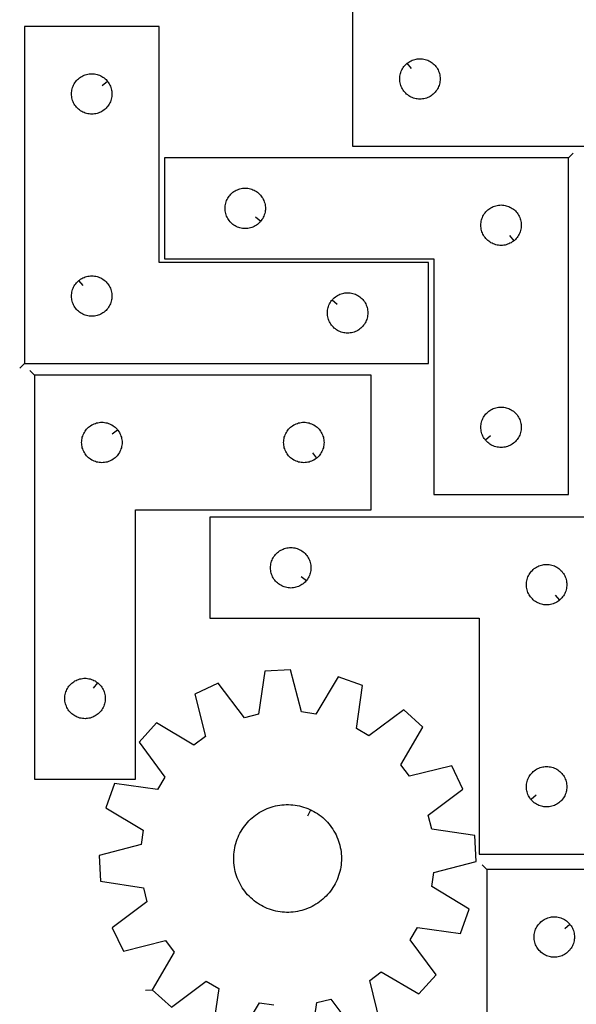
# Model space of a CAD drawing. Header units: millimetres. Extents: x 7 to 1243, y 7 to 1755.
# Tile 6 of 16: x 10 to 258, y 883 to 1321. Entities that reach past the tile are written whole.
import ezdxf

# ---------------------------------------------------------------- set-up
doc = ezdxf.new("R2010")
doc.units = ezdxf.units.MM
doc.layers.add('CUT', color=7, linetype='CONTINUOUS', true_color=0x000000)
doc.layers.add('LEADIN', color=1, linetype='CONTINUOUS', true_color=0xff0000)

msp = doc.modelspace()

# ---------------------------------------------------------------- linework, layer by layer
at = {"layer": 'CUT'}
for points in [[(308.814852, 1265.069971), (308.814852, 1445.069971), (263.814852, 1445.069971), (263.814852, 1325.069971), (158.814852, 1325.069971), (158.814852, 1265.069971)], [(12.588706, 1168.364957), (192.588706, 1168.364957), (192.588706, 1213.364957), (72.588706, 1213.364957), (72.588706, 1318.364957), (12.588706, 1318.364957)], [(183.108369, 1302.02334), (183.335999, 1302.210151), (183.81472, 1302.553197), (184.314852, 1302.864199), (184.834254, 1303.141825), (185.370701, 1303.384887), (185.921897, 1303.592342), (186.485481, 1303.763303), (187.059039, 1303.897038), (187.640116, 1303.992975), (188.226224, 1304.050701), (188.814852, 1304.069971), (189.40348, 1304.050701), (189.989588, 1303.992975), (190.570665, 1303.897038), (191.144223, 1303.763303), (191.707807, 1303.592342), (192.259003, 1303.384887), (192.79545, 1303.141825), (193.314852, 1302.864199), (193.814984, 1302.553197), (194.293705, 1302.210151), (194.748964, 1301.836529), (195.178813, 1301.433932), (195.58141, 1301.004083), (195.955032, 1300.548824), (196.298079, 1300.070103), (196.609081, 1299.569971), (196.886707, 1299.050569), (197.129768, 1298.514122), (197.337223, 1297.962926), (197.508185, 1297.399342), (197.64192, 1296.825784), (197.737856, 1296.244707), (197.795582, 1295.658599), (197.814852, 1295.069971), (197.795582, 1294.481343), (197.737856, 1293.895235), (197.64192, 1293.314158), (197.508185, 1292.740599), (197.337223, 1292.177016), (197.129768, 1291.62582), (196.886707, 1291.089373), (196.609081, 1290.569971), (196.298079, 1290.069839), (195.955032, 1289.591118), (195.58141, 1289.135858), (195.178813, 1288.70601), (194.748964, 1288.303413), (194.293705, 1287.929791), (193.814984, 1287.586744), (193.314852, 1287.275742), (192.79545, 1286.998116), (192.259003, 1286.755055), (191.707807, 1286.5476), (191.144223, 1286.376638), (190.570665, 1286.242903), (189.989588, 1286.146967), (189.40348, 1286.08924), (188.814852, 1286.069971), (188.226224, 1286.08924), (187.640116, 1286.146967), (187.059039, 1286.242903), (186.485481, 1286.376638), (185.921897, 1286.5476), (185.370701, 1286.755055), (184.834254, 1286.998116), (184.314852, 1287.275742), (183.81472, 1287.586744), (183.335999, 1287.929791), (182.88074, 1288.303413), (182.450891, 1288.70601), (182.048294, 1289.135858), (181.674672, 1289.591118), (181.331626, 1290.069839), (181.020623, 1290.569971), (180.742997, 1291.089373), (180.499936, 1291.62582), (180.292481, 1292.177016), (180.12152, 1292.740599), (179.987785, 1293.314158), (179.891848, 1293.895235), (179.834122, 1294.481343), (179.814852, 1295.069971), (179.834122, 1295.658599), (179.891848, 1296.244707), (179.987785, 1296.825784), (180.12152, 1297.399342), (180.292481, 1297.962926), (180.499936, 1298.514122), (180.742997, 1299.050569), (181.020623, 1299.569971), (181.331626, 1300.070103), (181.674672, 1300.548824), (182.048294, 1301.004083), (182.450891, 1301.433932), (182.88074, 1301.836529)], [(49.542075, 1294.071439), (49.728886, 1293.84381), (50.071933, 1293.365089), (50.382935, 1292.864957), (50.660561, 1292.345555), (50.903622, 1291.809108), (51.111077, 1291.257912), (51.282038, 1290.694328), (51.415774, 1290.12077), (51.51171, 1289.539692), (51.569436, 1288.953585), (51.588706, 1288.364957), (51.569436, 1287.776329), (51.51171, 1287.190221), (51.415774, 1286.609144), (51.282038, 1286.035585), (51.111077, 1285.472002), (50.903622, 1284.920806), (50.660561, 1284.384359), (50.382935, 1283.864957), (50.071933, 1283.364825), (49.728886, 1282.886104), (49.355264, 1282.430844), (48.952667, 1282.000996), (48.522818, 1281.598398), (48.067559, 1281.224777), (47.588838, 1280.88173), (47.088706, 1280.570728), (46.569304, 1280.293102), (46.032857, 1280.050041), (45.481661, 1279.842586), (44.918077, 1279.671624), (44.344519, 1279.537889), (43.763442, 1279.441953), (43.177334, 1279.384226), (42.588706, 1279.364957), (42.000078, 1279.384226), (41.41397, 1279.441953), (40.832893, 1279.537889), (40.259335, 1279.671624), (39.695751, 1279.842586), (39.144555, 1280.050041), (38.608108, 1280.293102), (38.088706, 1280.570728), (37.588574, 1280.88173), (37.109853, 1281.224777), (36.654594, 1281.598398), (36.224745, 1282.000996), (35.822148, 1282.430844), (35.448526, 1282.886104), (35.10548, 1283.364825), (34.794477, 1283.864957), (34.516851, 1284.384359), (34.27379, 1284.920806), (34.066335, 1285.472002), (33.895374, 1286.035585), (33.761639, 1286.609144), (33.665702, 1287.190221), (33.607976, 1287.776329), (33.588706, 1288.364957), (33.607976, 1288.953585), (33.665702, 1289.539692), (33.761639, 1290.12077), (33.895374, 1290.694328), (34.066335, 1291.257912), (34.27379, 1291.809108), (34.516851, 1292.345555), (34.794477, 1292.864957), (35.10548, 1293.365089), (35.448526, 1293.84381), (35.822148, 1294.299069), (36.224745, 1294.728918), (36.654594, 1295.131515), (37.109853, 1295.505137), (37.588574, 1295.848183), (38.088706, 1296.159185), (38.608108, 1296.436811), (39.144555, 1296.679873), (39.695751, 1296.887328), (40.259335, 1297.058289), (40.832893, 1297.192024), (41.41397, 1297.28796), (42.000078, 1297.345687), (42.588706, 1297.364957), (43.177334, 1297.345687), (43.763442, 1297.28796), (44.344519, 1297.192024), (44.918077, 1297.058289), (45.481661, 1296.887328), (46.032857, 1296.679873), (46.569304, 1296.436811), (47.088706, 1296.159185), (47.588838, 1295.848183), (48.067559, 1295.505137), (48.522818, 1295.131515), (48.952667, 1294.728918), (49.355264, 1294.299069)], [(254.947727, 1259.918313), (74.947727, 1259.918313), (74.947727, 1214.918313), (194.947727, 1214.918313), (194.947727, 1109.918313), (254.947727, 1109.918313)], [(117.901096, 1231.71183), (117.714285, 1231.4842), (117.311688, 1231.054352), (116.881839, 1230.651754), (116.42658, 1230.278133), (115.947859, 1229.935086), (115.447727, 1229.624084), (114.928325, 1229.346458), (114.391878, 1229.103397), (113.840682, 1228.895941), (113.277098, 1228.72498), (112.70354, 1228.591245), (112.122463, 1228.495309), (111.536355, 1228.437582), (110.947727, 1228.418313), (110.359099, 1228.437582), (109.772991, 1228.495309), (109.191914, 1228.591245), (108.618356, 1228.72498), (108.054772, 1228.895941), (107.503576, 1229.103397), (106.967129, 1229.346458), (106.447727, 1229.624084), (105.947595, 1229.935086), (105.468874, 1230.278133), (105.013615, 1230.651754), (104.583766, 1231.054352), (104.181169, 1231.4842), (103.807547, 1231.93946), (103.4645, 1232.418181), (103.153498, 1232.918313), (102.875872, 1233.437714), (102.632811, 1233.974162), (102.425356, 1234.525357), (102.254395, 1235.088941), (102.120659, 1235.6625), (102.024723, 1236.243577), (101.966997, 1236.829684), (101.947727, 1237.418313), (101.966997, 1238.006941), (102.024723, 1238.593048), (102.120659, 1239.174126), (102.254395, 1239.747684), (102.425356, 1240.311268), (102.632811, 1240.862464), (102.875872, 1241.398911), (103.153498, 1241.918313), (103.4645, 1242.418445), (103.807547, 1242.897166), (104.181169, 1243.352425), (104.583766, 1243.782274), (105.013615, 1244.184871), (105.468874, 1244.558493), (105.947595, 1244.901539), (106.447727, 1245.212541), (106.967129, 1245.490167), (107.503576, 1245.733228), (108.054772, 1245.940684), (108.618356, 1246.111645), (109.191914, 1246.24538), (109.772991, 1246.341316), (110.359099, 1246.399043), (110.947727, 1246.418313), (111.536355, 1246.399043), (112.122463, 1246.341316), (112.70354, 1246.24538), (113.277098, 1246.111645), (113.840682, 1245.940684), (114.391878, 1245.733228), (114.928325, 1245.490167), (115.447727, 1245.212541), (115.947859, 1244.901539), (116.42658, 1244.558493), (116.881839, 1244.184871), (117.311688, 1243.782274), (117.714285, 1243.352425), (118.087907, 1242.897166), (118.430954, 1242.418445), (118.741956, 1241.918313), (119.019582, 1241.398911), (119.262643, 1240.862464), (119.470098, 1240.311268), (119.641059, 1239.747684), (119.774795, 1239.174126), (119.870731, 1238.593048), (119.928457, 1238.006941), (119.947727, 1237.418313), (119.928457, 1236.829684), (119.870731, 1236.243577), (119.774795, 1235.6625), (119.641059, 1235.088941), (119.470098, 1234.525357), (119.262643, 1233.974162), (119.019582, 1233.437714), (118.741956, 1232.918313), (118.430954, 1232.418181), (118.087907, 1231.93946)], [(230.65421, 1222.964943), (230.42658, 1222.778133), (229.947859, 1222.435086), (229.447727, 1222.124084), (228.928325, 1221.846458), (228.391878, 1221.603397), (227.840682, 1221.395941), (227.277098, 1221.22498), (226.70354, 1221.091245), (226.122463, 1220.995309), (225.536355, 1220.937582), (224.947727, 1220.918313), (224.359099, 1220.937582), (223.772991, 1220.995309), (223.191914, 1221.091245), (222.618356, 1221.22498), (222.054772, 1221.395941), (221.503576, 1221.603397), (220.967129, 1221.846458), (220.447727, 1222.124084), (219.947595, 1222.435086), (219.468874, 1222.778133), (219.013615, 1223.151754), (218.583766, 1223.554352), (218.181169, 1223.9842), (217.807547, 1224.43946), (217.4645, 1224.918181), (217.153498, 1225.418313), (216.875872, 1225.937714), (216.632811, 1226.474162), (216.425356, 1227.025357), (216.254395, 1227.588941), (216.120659, 1228.1625), (216.024723, 1228.743577), (215.966997, 1229.329684), (215.947727, 1229.918313), (215.966997, 1230.506941), (216.024723, 1231.093048), (216.120659, 1231.674126), (216.254395, 1232.247684), (216.425356, 1232.811268), (216.632811, 1233.362464), (216.875872, 1233.898911), (217.153498, 1234.418313), (217.4645, 1234.918445), (217.807547, 1235.397166), (218.181169, 1235.852425), (218.583766, 1236.282274), (219.013615, 1236.684871), (219.468874, 1237.058493), (219.947595, 1237.401539), (220.447727, 1237.712541), (220.967129, 1237.990167), (221.503576, 1238.233228), (222.054772, 1238.440684), (222.618356, 1238.611645), (223.191914, 1238.74538), (223.772991, 1238.841316), (224.359099, 1238.899043), (224.947727, 1238.918313), (225.536355, 1238.899043), (226.122463, 1238.841316), (226.70354, 1238.74538), (227.277098, 1238.611645), (227.840682, 1238.440684), (228.391878, 1238.233228), (228.928325, 1237.990167), (229.447727, 1237.712541), (229.947859, 1237.401539), (230.42658, 1237.058493), (230.881839, 1236.684871), (231.311688, 1236.282274), (231.714285, 1235.852425), (232.087907, 1235.397166), (232.430954, 1234.918445), (232.741956, 1234.418313), (233.019582, 1233.898911), (233.262643, 1233.362464), (233.470098, 1232.811268), (233.641059, 1232.247684), (233.774795, 1231.674126), (233.870731, 1231.093048), (233.928457, 1230.506941), (233.947727, 1229.918313), (233.928457, 1229.329684), (233.870731, 1228.743577), (233.774795, 1228.1625), (233.641059, 1227.588941), (233.470098, 1227.025357), (233.262643, 1226.474162), (233.019582, 1225.937714), (232.741956, 1225.418313), (232.430954, 1224.918181), (232.087907, 1224.43946), (231.714285, 1223.9842), (231.311688, 1223.554352), (230.881839, 1223.151754)], [(36.882223, 1205.318326), (37.109853, 1205.505137), (37.588574, 1205.848183), (38.088706, 1206.159185), (38.608108, 1206.436811), (39.144555, 1206.679873), (39.695751, 1206.887328), (40.259335, 1207.058289), (40.832893, 1207.192024), (41.41397, 1207.28796), (42.000078, 1207.345687), (42.588706, 1207.364957), (43.177334, 1207.345687), (43.763442, 1207.28796), (44.344519, 1207.192024), (44.918077, 1207.058289), (45.481661, 1206.887328), (46.032857, 1206.679873), (46.569304, 1206.436811), (47.088706, 1206.159185), (47.588838, 1205.848183), (48.067559, 1205.505137), (48.522818, 1205.131515), (48.952667, 1204.728918), (49.355264, 1204.299069), (49.728886, 1203.84381), (50.071933, 1203.365089), (50.382935, 1202.864957), (50.660561, 1202.345555), (50.903622, 1201.809108), (51.111077, 1201.257912), (51.282038, 1200.694328), (51.415774, 1200.12077), (51.51171, 1199.539692), (51.569436, 1198.953585), (51.588706, 1198.364957), (51.569436, 1197.776329), (51.51171, 1197.190221), (51.415774, 1196.609144), (51.282038, 1196.035585), (51.111077, 1195.472002), (50.903622, 1194.920806), (50.660561, 1194.384359), (50.382935, 1193.864957), (50.071933, 1193.364825), (49.728886, 1192.886104), (49.355264, 1192.430844), (48.952667, 1192.000996), (48.522818, 1191.598398), (48.067559, 1191.224777), (47.588838, 1190.88173), (47.088706, 1190.570728), (46.569304, 1190.293102), (46.032857, 1190.050041), (45.481661, 1189.842586), (44.918077, 1189.671624), (44.344519, 1189.537889), (43.763442, 1189.441953), (43.177334, 1189.384226), (42.588706, 1189.364957), (42.000078, 1189.384226), (41.41397, 1189.441953), (40.832893, 1189.537889), (40.259335, 1189.671624), (39.695751, 1189.842586), (39.144555, 1190.050041), (38.608108, 1190.293102), (38.088706, 1190.570728), (37.588574, 1190.88173), (37.109853, 1191.224777), (36.654594, 1191.598398), (36.224745, 1192.000996), (35.822148, 1192.430844), (35.448526, 1192.886104), (35.10548, 1193.364825), (34.794477, 1193.864957), (34.516851, 1194.384359), (34.27379, 1194.920806), (34.066335, 1195.472002), (33.895374, 1196.035585), (33.761639, 1196.609144), (33.665702, 1197.190221), (33.607976, 1197.776329), (33.588706, 1198.364957), (33.607976, 1198.953585), (33.665702, 1199.539692), (33.761639, 1200.12077), (33.895374, 1200.694328), (34.066335, 1201.257912), (34.27379, 1201.809108), (34.516851, 1202.345555), (34.794477, 1202.864957), (35.10548, 1203.365089), (35.448526, 1203.84381), (35.822148, 1204.299069), (36.224745, 1204.728918), (36.654594, 1205.131515)], [(149.635337, 1196.571439), (149.822148, 1196.799069), (150.224745, 1197.228918), (150.654594, 1197.631515), (151.109853, 1198.005137), (151.588574, 1198.348183), (152.088706, 1198.659185), (152.608108, 1198.936811), (153.144555, 1199.179873), (153.695751, 1199.387328), (154.259335, 1199.558289), (154.832893, 1199.692024), (155.41397, 1199.78796), (156.000078, 1199.845687), (156.588706, 1199.864957), (157.177334, 1199.845687), (157.763442, 1199.78796), (158.344519, 1199.692024), (158.918077, 1199.558289), (159.481661, 1199.387328), (160.032857, 1199.179873), (160.569304, 1198.936811), (161.088706, 1198.659185), (161.588838, 1198.348183), (162.067559, 1198.005137), (162.522818, 1197.631515), (162.952667, 1197.228918), (163.355264, 1196.799069), (163.728886, 1196.34381), (164.071933, 1195.865089), (164.382935, 1195.364957), (164.660561, 1194.845555), (164.903622, 1194.309108), (165.111077, 1193.757912), (165.282038, 1193.194328), (165.415774, 1192.62077), (165.51171, 1192.039692), (165.569436, 1191.453585), (165.588706, 1190.864957), (165.569436, 1190.276329), (165.51171, 1189.690221), (165.415774, 1189.109144), (165.282038, 1188.535585), (165.111077, 1187.972002), (164.903622, 1187.420806), (164.660561, 1186.884359), (164.382935, 1186.364957), (164.071933, 1185.864825), (163.728886, 1185.386104), (163.355264, 1184.930844), (162.952667, 1184.500996), (162.522818, 1184.098398), (162.067559, 1183.724777), (161.588838, 1183.38173), (161.088706, 1183.070728), (160.569304, 1182.793102), (160.032857, 1182.550041), (159.481661, 1182.342586), (158.918077, 1182.171624), (158.344519, 1182.037889), (157.763442, 1181.941953), (157.177334, 1181.884226), (156.588706, 1181.864957), (156.000078, 1181.884226), (155.41397, 1181.941953), (154.832893, 1182.037889), (154.259335, 1182.171624), (153.695751, 1182.342586), (153.144555, 1182.550041), (152.608108, 1182.793102), (152.088706, 1183.070728), (151.588574, 1183.38173), (151.109853, 1183.724777), (150.654594, 1184.098398), (150.224745, 1184.500996), (149.822148, 1184.930844), (149.448526, 1185.386104), (149.10548, 1185.864825), (148.794477, 1186.364957), (148.516851, 1186.884359), (148.27379, 1187.420806), (148.066335, 1187.972002), (147.895374, 1188.535585), (147.761639, 1189.109144), (147.665702, 1189.690221), (147.607976, 1190.276329), (147.588706, 1190.864957), (147.607976, 1191.453585), (147.665702, 1192.039692), (147.761639, 1192.62077), (147.895374, 1193.194328), (148.066335, 1193.757912), (148.27379, 1194.309108), (148.516851, 1194.845555), (148.794477, 1195.364957), (149.10548, 1195.865089), (149.448526, 1196.34381)], [(17.075093, 1163.146153), (17.075093, 983.146153), (62.075093, 983.146153), (62.075093, 1103.146153), (167.075093, 1103.146153), (167.075093, 1163.146153)], [(217.994358, 1134.21183), (217.807547, 1134.43946), (217.4645, 1134.918181), (217.153498, 1135.418313), (216.875872, 1135.937714), (216.632811, 1136.474162), (216.425356, 1137.025357), (216.254395, 1137.588941), (216.120659, 1138.1625), (216.024723, 1138.743577), (215.966997, 1139.329684), (215.947727, 1139.918313), (215.966997, 1140.506941), (216.024723, 1141.093048), (216.120659, 1141.674126), (216.254395, 1142.247684), (216.425356, 1142.811268), (216.632811, 1143.362464), (216.875872, 1143.898911), (217.153498, 1144.418313), (217.4645, 1144.918445), (217.807547, 1145.397166), (218.181169, 1145.852425), (218.583766, 1146.282274), (219.013615, 1146.684871), (219.468874, 1147.058493), (219.947595, 1147.401539), (220.447727, 1147.712541), (220.967129, 1147.990167), (221.503576, 1148.233228), (222.054772, 1148.440684), (222.618356, 1148.611645), (223.191914, 1148.74538), (223.772991, 1148.841316), (224.359099, 1148.899043), (224.947727, 1148.918313), (225.536355, 1148.899043), (226.122463, 1148.841316), (226.70354, 1148.74538), (227.277098, 1148.611645), (227.840682, 1148.440684), (228.391878, 1148.233228), (228.928325, 1147.990167), (229.447727, 1147.712541), (229.947859, 1147.401539), (230.42658, 1147.058493), (230.881839, 1146.684871), (231.311688, 1146.282274), (231.714285, 1145.852425), (232.087907, 1145.397166), (232.430954, 1144.918445), (232.741956, 1144.418313), (233.019582, 1143.898911), (233.262643, 1143.362464), (233.470098, 1142.811268), (233.641059, 1142.247684), (233.774795, 1141.674126), (233.870731, 1141.093048), (233.928457, 1140.506941), (233.947727, 1139.918313), (233.928457, 1139.329684), (233.870731, 1138.743577), (233.774795, 1138.1625), (233.641059, 1137.588941), (233.470098, 1137.025357), (233.262643, 1136.474162), (233.019582, 1135.937714), (232.741956, 1135.418313), (232.430954, 1134.918181), (232.087907, 1134.43946), (231.714285, 1133.9842), (231.311688, 1133.554352), (230.881839, 1133.151754), (230.42658, 1132.778133), (229.947859, 1132.435086), (229.447727, 1132.124084), (228.928325, 1131.846458), (228.391878, 1131.603397), (227.840682, 1131.395941), (227.277098, 1131.22498), (226.70354, 1131.091245), (226.122463, 1130.995309), (225.536355, 1130.937582), (224.947727, 1130.918313), (224.359099, 1130.937582), (223.772991, 1130.995309), (223.191914, 1131.091245), (222.618356, 1131.22498), (222.054772, 1131.395941), (221.503576, 1131.603397), (220.967129, 1131.846458), (220.447727, 1132.124084), (219.947595, 1132.435086), (219.468874, 1132.778133), (219.013615, 1133.151754), (218.583766, 1133.554352), (218.181169, 1133.9842)], [(54.028462, 1138.852636), (54.215273, 1138.625006), (54.558319, 1138.146285), (54.869321, 1137.646153), (55.146947, 1137.126751), (55.390009, 1136.590304), (55.597464, 1136.039108), (55.768425, 1135.475524), (55.90216, 1134.901966), (55.998097, 1134.320889), (56.055823, 1133.734781), (56.075093, 1133.146153), (56.055823, 1132.557525), (55.998097, 1131.971417), (55.90216, 1131.39034), (55.768425, 1130.816782), (55.597464, 1130.253198), (55.390009, 1129.702002), (55.146947, 1129.165555), (54.869321, 1128.646153), (54.558319, 1128.146021), (54.215273, 1127.6673), (53.841651, 1127.212041), (53.439054, 1126.782192), (53.009205, 1126.379595), (52.553946, 1126.005973), (52.075225, 1125.662927), (51.575093, 1125.351924), (51.055691, 1125.074298), (50.519244, 1124.831237), (49.968048, 1124.623782), (49.404464, 1124.452821), (48.830906, 1124.319086), (48.249829, 1124.223149), (47.663721, 1124.165423), (47.075093, 1124.146153), (46.486465, 1124.165423), (45.900357, 1124.223149), (45.31928, 1124.319086), (44.745721, 1124.452821), (44.182138, 1124.623782), (43.630942, 1124.831237), (43.094495, 1125.074298), (42.575093, 1125.351924), (42.074961, 1125.662927), (41.59624, 1126.005973), (41.14098, 1126.379595), (40.711132, 1126.782192), (40.308535, 1127.212041), (39.934913, 1127.6673), (39.591866, 1128.146021), (39.280864, 1128.646153), (39.003238, 1129.165555), (38.760177, 1129.702002), (38.552722, 1130.253198), (38.38176, 1130.816782), (38.248025, 1131.39034), (38.152089, 1131.971417), (38.094362, 1132.557525), (38.075093, 1133.146153), (38.094362, 1133.734781), (38.152089, 1134.320889), (38.248025, 1134.901966), (38.38176, 1135.475524), (38.552722, 1136.039108), (38.760177, 1136.590304), (39.003238, 1137.126751), (39.280864, 1137.646153), (39.591866, 1138.146285), (39.934913, 1138.625006), (40.308535, 1139.080265), (40.711132, 1139.510114), (41.14098, 1139.912711), (41.59624, 1140.286333), (42.074961, 1140.62938), (42.575093, 1140.940382), (43.094495, 1141.218008), (43.630942, 1141.461069), (44.182138, 1141.668524), (44.745721, 1141.839486), (45.31928, 1141.973221), (45.900357, 1142.069157), (46.486465, 1142.126883), (47.075093, 1142.146153), (47.663721, 1142.126883), (48.249829, 1142.069157), (48.830906, 1141.973221), (49.404464, 1141.839486), (49.968048, 1141.668524), (50.519244, 1141.461069), (51.055691, 1141.218008), (51.575093, 1140.940382), (52.075225, 1140.62938), (52.553946, 1140.286333), (53.009205, 1139.912711), (53.439054, 1139.510114), (53.841651, 1139.080265)], [(142.781575, 1126.192784), (142.553946, 1126.005973), (142.075225, 1125.662927), (141.575093, 1125.351924), (141.055691, 1125.074298), (140.519244, 1124.831237), (139.968048, 1124.623782), (139.404464, 1124.452821), (138.830906, 1124.319086), (138.249829, 1124.223149), (137.663721, 1124.165423), (137.075093, 1124.146153), (136.486465, 1124.165423), (135.900357, 1124.223149), (135.31928, 1124.319086), (134.745721, 1124.452821), (134.182138, 1124.623782), (133.630942, 1124.831237), (133.094495, 1125.074298), (132.575093, 1125.351924), (132.074961, 1125.662927), (131.59624, 1126.005973), (131.14098, 1126.379595), (130.711132, 1126.782192), (130.308535, 1127.212041), (129.934913, 1127.6673), (129.591866, 1128.146021), (129.280864, 1128.646153), (129.003238, 1129.165555), (128.760177, 1129.702002), (128.552722, 1130.253198), (128.38176, 1130.816782), (128.248025, 1131.39034), (128.152089, 1131.971417), (128.094362, 1132.557525), (128.075093, 1133.146153), (128.094362, 1133.734781), (128.152089, 1134.320889), (128.248025, 1134.901966), (128.38176, 1135.475524), (128.552722, 1136.039108), (128.760177, 1136.590304), (129.003238, 1137.126751), (129.280864, 1137.646153), (129.591866, 1138.146285), (129.934913, 1138.625006), (130.308535, 1139.080265), (130.711132, 1139.510114), (131.14098, 1139.912711), (131.59624, 1140.286333), (132.074961, 1140.62938), (132.575093, 1140.940382), (133.094495, 1141.218008), (133.630942, 1141.461069), (134.182138, 1141.668524), (134.745721, 1141.839486), (135.31928, 1141.973221), (135.900357, 1142.069157), (136.486465, 1142.126883), (137.075093, 1142.146153), (137.663721, 1142.126883), (138.249829, 1142.069157), (138.830906, 1141.973221), (139.404464, 1141.839486), (139.968048, 1141.668524), (140.519244, 1141.461069), (141.055691, 1141.218008), (141.575093, 1140.940382), (142.075225, 1140.62938), (142.553946, 1140.286333), (143.009205, 1139.912711), (143.439054, 1139.510114), (143.841651, 1139.080265), (144.215273, 1138.625006), (144.558319, 1138.146285), (144.869321, 1137.646153), (145.146947, 1137.126751), (145.390009, 1136.590304), (145.597464, 1136.039108), (145.768425, 1135.475524), (145.90216, 1134.901966), (145.998097, 1134.320889), (146.055823, 1133.734781), (146.075093, 1133.146153), (146.055823, 1132.557525), (145.998097, 1131.971417), (145.90216, 1131.39034), (145.768425, 1130.816782), (145.597464, 1130.253198), (145.390009, 1129.702002), (145.146947, 1129.165555), (144.869321, 1128.646153), (144.558319, 1128.146021), (144.215273, 1127.6673), (143.841651, 1127.212041), (143.439054, 1126.782192), (143.009205, 1126.379595)], [(275.25095, 1099.846779), (95.25095, 1099.846779), (95.25095, 1054.846779), (215.25095, 1054.846779), (215.25095, 949.846779), (275.25095, 949.846779)], [(138.204319, 1071.640297), (138.017508, 1071.412667), (137.614911, 1070.982818), (137.185062, 1070.580221), (136.729803, 1070.206599), (136.251082, 1069.863553), (135.75095, 1069.552551), (135.231548, 1069.274925), (134.695101, 1069.031864), (134.143905, 1068.824408), (133.580321, 1068.653447), (133.006763, 1068.519712), (132.425685, 1068.423776), (131.839578, 1068.366049), (131.25095, 1068.346779), (130.662321, 1068.366049), (130.076214, 1068.423776), (129.495137, 1068.519712), (128.921578, 1068.653447), (128.357994, 1068.824408), (127.806799, 1069.031864), (127.270351, 1069.274925), (126.75095, 1069.552551), (126.250818, 1069.863553), (125.772097, 1070.206599), (125.316837, 1070.580221), (124.886989, 1070.982818), (124.484391, 1071.412667), (124.11077, 1071.867927), (123.767723, 1072.346647), (123.456721, 1072.846779), (123.179095, 1073.366181), (122.936034, 1073.902629), (122.728578, 1074.453824), (122.557617, 1075.017408), (122.423882, 1075.590967), (122.327946, 1076.172044), (122.270219, 1076.758151), (122.25095, 1077.346779), (122.270219, 1077.935408), (122.327946, 1078.521515), (122.423882, 1079.102592), (122.557617, 1079.676151), (122.728578, 1080.239735), (122.936034, 1080.79093), (123.179095, 1081.327378), (123.456721, 1081.846779), (123.767723, 1082.346912), (124.11077, 1082.825632), (124.484391, 1083.280892), (124.886989, 1083.71074), (125.316837, 1084.113338), (125.772097, 1084.48696), (126.250818, 1084.830006), (126.75095, 1085.141008), (127.270351, 1085.418634), (127.806799, 1085.661695), (128.357994, 1085.869151), (128.921578, 1086.040112), (129.495137, 1086.173847), (130.076214, 1086.269783), (130.662321, 1086.32751), (131.25095, 1086.346779), (131.839578, 1086.32751), (132.425685, 1086.269783), (133.006763, 1086.173847), (133.580321, 1086.040112), (134.143905, 1085.869151), (134.695101, 1085.661695), (135.231548, 1085.418634), (135.75095, 1085.141008), (136.251082, 1084.830006), (136.729803, 1084.48696), (137.185062, 1084.113338), (137.614911, 1083.71074), (138.017508, 1083.280892), (138.39113, 1082.825632), (138.734176, 1082.346912), (139.045178, 1081.846779), (139.322804, 1081.327378), (139.565865, 1080.79093), (139.773321, 1080.239735), (139.944282, 1079.676151), (140.078017, 1079.102592), (140.173953, 1078.521515), (140.23168, 1077.935408), (140.25095, 1077.346779), (140.23168, 1076.758151), (140.173953, 1076.172044), (140.078017, 1075.590967), (139.944282, 1075.017408), (139.773321, 1074.453824), (139.565865, 1073.902629), (139.322804, 1073.366181), (139.045178, 1072.846779), (138.734176, 1072.346647), (138.39113, 1071.867927)], [(250.957432, 1062.89341), (250.729803, 1062.706599), (250.251082, 1062.363553), (249.75095, 1062.052551), (249.231548, 1061.774925), (248.695101, 1061.531864), (248.143905, 1061.324408), (247.580321, 1061.153447), (247.006763, 1061.019712), (246.425685, 1060.923776), (245.839578, 1060.866049), (245.25095, 1060.846779), (244.662321, 1060.866049), (244.076214, 1060.923776), (243.495137, 1061.019712), (242.921578, 1061.153447), (242.357994, 1061.324408), (241.806799, 1061.531864), (241.270351, 1061.774925), (240.75095, 1062.052551), (240.250818, 1062.363553), (239.772097, 1062.706599), (239.316837, 1063.080221), (238.886989, 1063.482818), (238.484391, 1063.912667), (238.11077, 1064.367927), (237.767723, 1064.846647), (237.456721, 1065.346779), (237.179095, 1065.866181), (236.936034, 1066.402629), (236.728578, 1066.953824), (236.557617, 1067.517408), (236.423882, 1068.090967), (236.327946, 1068.672044), (236.270219, 1069.258151), (236.25095, 1069.846779), (236.270219, 1070.435408), (236.327946, 1071.021515), (236.423882, 1071.602592), (236.557617, 1072.176151), (236.728578, 1072.739735), (236.936034, 1073.29093), (237.179095, 1073.827378), (237.456721, 1074.346779), (237.767723, 1074.846912), (238.11077, 1075.325632), (238.484391, 1075.780892), (238.886989, 1076.21074), (239.316837, 1076.613338), (239.772097, 1076.98696), (240.250818, 1077.330006), (240.75095, 1077.641008), (241.270351, 1077.918634), (241.806799, 1078.161695), (242.357994, 1078.369151), (242.921578, 1078.540112), (243.495137, 1078.673847), (244.076214, 1078.769783), (244.662321, 1078.82751), (245.25095, 1078.846779), (245.839578, 1078.82751), (246.425685, 1078.769783), (247.006763, 1078.673847), (247.580321, 1078.540112), (248.143905, 1078.369151), (248.695101, 1078.161695), (249.231548, 1077.918634), (249.75095, 1077.641008), (250.251082, 1077.330006), (250.729803, 1076.98696), (251.185062, 1076.613338), (251.614911, 1076.21074), (252.017508, 1075.780892), (252.39113, 1075.325632), (252.734176, 1074.846912), (253.045178, 1074.346779), (253.322804, 1073.827378), (253.565865, 1073.29093), (253.773321, 1072.739735), (253.944282, 1072.176151), (254.078017, 1071.602592), (254.173953, 1071.021515), (254.23168, 1070.435408), (254.25095, 1069.846779), (254.23168, 1069.258151), (254.173953, 1068.672044), (254.078017, 1068.090967), (253.944282, 1067.517408), (253.773321, 1066.953824), (253.565865, 1066.402629), (253.322804, 1065.866181), (253.045178, 1065.346779), (252.734176, 1064.846647), (252.39113, 1064.367927), (252.017508, 1063.912667), (251.614911, 1063.482818), (251.185062, 1063.080221)], [(45.281575, 1026.099522), (45.509205, 1025.912711), (45.939054, 1025.510114), (46.341651, 1025.080265), (46.715273, 1024.625006), (47.058319, 1024.146285), (47.369321, 1023.646153), (47.646947, 1023.126751), (47.890009, 1022.590304), (48.097464, 1022.039108), (48.268425, 1021.475524), (48.40216, 1020.901966), (48.498097, 1020.320889), (48.555823, 1019.734781), (48.575093, 1019.146153), (48.555823, 1018.557525), (48.498097, 1017.971417), (48.40216, 1017.39034), (48.268425, 1016.816782), (48.097464, 1016.253198), (47.890009, 1015.702002), (47.646947, 1015.165555), (47.369321, 1014.646153), (47.058319, 1014.146021), (46.715273, 1013.6673), (46.341651, 1013.212041), (45.939054, 1012.782192), (45.509205, 1012.379595), (45.053946, 1012.005973), (44.575225, 1011.662927), (44.075093, 1011.351924), (43.555691, 1011.074298), (43.019244, 1010.831237), (42.468048, 1010.623782), (41.904464, 1010.452821), (41.330906, 1010.319086), (40.749829, 1010.223149), (40.163721, 1010.165423), (39.575093, 1010.146153), (38.986465, 1010.165423), (38.400357, 1010.223149), (37.81928, 1010.319086), (37.245721, 1010.452821), (36.682138, 1010.623782), (36.130942, 1010.831237), (35.594495, 1011.074298), (35.075093, 1011.351924), (34.574961, 1011.662927), (34.09624, 1012.005973), (33.64098, 1012.379595), (33.211132, 1012.782192), (32.808535, 1013.212041), (32.434913, 1013.6673), (32.091866, 1014.146021), (31.780864, 1014.646153), (31.503238, 1015.165555), (31.260177, 1015.702002), (31.052722, 1016.253198), (30.88176, 1016.816782), (30.748025, 1017.39034), (30.652089, 1017.971417), (30.594362, 1018.557525), (30.575093, 1019.146153), (30.594362, 1019.734781), (30.652089, 1020.320889), (30.748025, 1020.901966), (30.88176, 1021.475524), (31.052722, 1022.039108), (31.260177, 1022.590304), (31.503238, 1023.126751), (31.780864, 1023.646153), (32.091866, 1024.146285), (32.434913, 1024.625006), (32.808535, 1025.080265), (33.211132, 1025.510114), (33.64098, 1025.912711), (34.09624, 1026.286333), (34.574961, 1026.62938), (35.075093, 1026.940382), (35.594495, 1027.218008), (36.130942, 1027.461069), (36.682138, 1027.668524), (37.245721, 1027.839486), (37.81928, 1027.973221), (38.400357, 1028.069157), (38.986465, 1028.126883), (39.575093, 1028.146153), (40.163721, 1028.126883), (40.749829, 1028.069157), (41.330906, 1027.973221), (41.904464, 1027.839486), (42.468048, 1027.668524), (43.019244, 1027.461069), (43.555691, 1027.218008), (44.075093, 1026.940382), (44.575225, 1026.62938), (45.053946, 1026.286333)], [(238.29758, 974.140297), (238.11077, 974.367927), (237.767723, 974.846647), (237.456721, 975.346779), (237.179095, 975.866181), (236.936034, 976.402629), (236.728578, 976.953824), (236.557617, 977.517408), (236.423882, 978.090967), (236.327946, 978.672044), (236.270219, 979.258151), (236.25095, 979.846779), (236.270219, 980.435408), (236.327946, 981.021515), (236.423882, 981.602592), (236.557617, 982.176151), (236.728578, 982.739735), (236.936034, 983.29093), (237.179095, 983.827378), (237.456721, 984.346779), (237.767723, 984.846912), (238.11077, 985.325632), (238.484391, 985.780892), (238.886989, 986.21074), (239.316837, 986.613338), (239.772097, 986.98696), (240.250818, 987.330006), (240.75095, 987.641008), (241.270351, 987.918634), (241.806799, 988.161695), (242.357994, 988.369151), (242.921578, 988.540112), (243.495137, 988.673847), (244.076214, 988.769783), (244.662321, 988.82751), (245.25095, 988.846779), (245.839578, 988.82751), (246.425685, 988.769783), (247.006763, 988.673847), (247.580321, 988.540112), (248.143905, 988.369151), (248.695101, 988.161695), (249.231548, 987.918634), (249.75095, 987.641008), (250.251082, 987.330006), (250.729803, 986.98696), (251.185062, 986.613338), (251.614911, 986.21074), (252.017508, 985.780892), (252.39113, 985.325632), (252.734176, 984.846912), (253.045178, 984.346779), (253.322804, 983.827378), (253.565865, 983.29093), (253.773321, 982.739735), (253.944282, 982.176151), (254.078017, 981.602592), (254.173953, 981.021515), (254.23168, 980.435408), (254.25095, 979.846779), (254.23168, 979.258151), (254.173953, 978.672044), (254.078017, 978.090967), (253.944282, 977.517408), (253.773321, 976.953824), (253.565865, 976.402629), (253.322804, 975.866181), (253.045178, 975.346779), (252.734176, 974.846647), (252.39113, 974.367927), (252.017508, 973.912667), (251.614911, 973.482818), (251.185062, 973.080221), (250.729803, 972.706599), (250.251082, 972.363553), (249.75095, 972.052551), (249.231548, 971.774925), (248.695101, 971.531864), (248.143905, 971.324408), (247.580321, 971.153447), (247.006763, 971.019712), (246.425685, 970.923776), (245.839578, 970.866049), (245.25095, 970.846779), (244.662321, 970.866049), (244.076214, 970.923776), (243.495137, 971.019712), (242.921578, 971.153447), (242.357994, 971.324408), (241.806799, 971.531864), (241.270351, 971.774925), (240.75095, 972.052551), (240.250818, 972.363553), (239.772097, 972.706599), (239.316837, 973.080221), (238.886989, 973.482818), (238.484391, 973.912667)], [(140.180889, 969.547559), (140.622481, 969.336205), (141.487688, 968.877826), (142.333479, 968.384538), (143.158445, 967.857162), (143.961214, 967.296575), (144.740449, 966.703711), (145.494854, 966.079556), (146.223172, 965.42515), (146.924193, 964.741582), (147.596747, 964.029988), (148.239718, 963.291555), (148.852033, 962.52751), (149.432675, 961.739125), (149.980676, 960.927713), (150.495125, 960.094624), (150.975165, 959.241244), (151.419998, 958.368995), (151.828883, 957.479327), (152.201139, 956.573722), (152.536147, 955.653687), (152.833349, 954.720753), (153.092251, 953.776472), (153.312421, 952.822418), (153.493494, 951.860177), (153.635167, 950.891351), (153.737206, 949.917553), (153.79944, 948.940403), (153.821765, 947.961527), (153.804145, 946.982556), (153.746609, 946.005118), (153.649253, 945.030841), (153.512238, 944.061345), (153.335792, 943.098245), (153.12021, 942.143143), (152.86585, 941.197629), (152.573136, 940.263277), (152.242554, 939.341642), (151.874656, 938.434258), (151.470052, 937.542635), (151.029417, 936.668258), (150.553485, 935.812581), (150.043046, 934.977028), (149.498952, 934.162991), (148.922106, 933.371825), (148.31347, 932.604845), (147.674057, 931.86333), (147.00493, 931.148512), (146.307204, 930.461581), (145.58204, 929.803682), (144.830644, 929.175908), (144.054268, 928.579305), (143.254203, 928.014867), (142.431781, 927.483531), (141.588371, 926.986183), (140.725377, 926.52365), (139.844235, 926.096703), (138.946412, 925.706051), (138.033402, 925.352345), (137.106725, 925.036175), (136.167922, 924.758065), (135.218557, 924.518479), (134.26021, 924.317815), (133.294476, 924.156409), (132.322961, 924.034527), (131.347284, 923.952374), (130.369068, 923.910085), (129.389941, 923.907732), (128.411533, 923.945318), (127.435472, 924.02278), (126.463383, 924.139991), (125.496884, 924.296753), (124.537583, 924.492808), (123.587078, 924.727828), (122.646949, 925.001422), (121.718763, 925.313135), (120.804063, 925.662447), (119.904372, 926.048779), (119.021188, 926.471486), (118.155981, 926.929865), (117.31019, 927.423153), (116.485224, 927.95053), (115.682455, 928.511116), (114.90322, 929.10398), (114.148815, 929.728135), (113.420497, 930.382541), (112.719477, 931.066109), (112.046922, 931.777703), (111.403952, 932.516137), (110.791636, 933.280182), (110.210995, 934.068566), (109.662993, 934.879979), (109.148544, 935.713068), (108.668504, 936.566447), (108.223671, 937.438697), (107.814787, 938.328364), (107.442531, 939.233969), (107.107523, 940.154004), (106.810321, 941.086939), (106.551419, 942.031219), (106.331248, 942.985273), (106.150176, 943.947514), (106.008502, 944.91634), (105.906463, 945.890139), (105.84423, 946.867289), (105.821904, 947.846164), (105.839524, 948.825135), (105.89706, 949.802573), (105.994417, 950.776851), (106.131432, 951.746346), (106.307877, 952.709447), (106.523459, 953.664549), (106.777819, 954.610062), (107.070533, 955.544414), (107.401115, 956.466049), (107.769014, 957.373433), (108.173617, 958.265056), (108.614252, 959.139433), (109.090185, 959.99511), (109.600623, 960.830663), (110.144718, 961.6447), (110.721563, 962.435866), (111.330199, 963.202846), (111.969612, 963.944362), (112.638739, 964.65918), (113.336465, 965.34611), (114.06163, 966.00401), (114.813025, 966.631783), (115.589402, 967.228386), (116.389467, 967.792825), (117.211888, 968.32416), (118.055298, 968.821508), (118.918292, 969.284041), (119.799434, 969.710989), (120.697257, 970.10164), (121.610267, 970.455346), (122.536945, 970.771517), (123.475747, 971.049627), (124.425112, 971.289213), (125.383459, 971.489876), (126.349194, 971.651283), (127.320708, 971.773164), (128.296385, 971.855317), (129.274602, 971.897606), (130.253728, 971.899959), (131.232137, 971.862373), (132.208197, 971.784911), (133.180286, 971.667701), (134.146786, 971.510938), (135.106086, 971.314883), (136.056592, 971.079863), (136.99672, 970.806269), (137.924907, 970.494557), (138.839607, 970.145244), (139.739297, 969.758912)], [(218.667439, 942.9213), (218.667439, 762.9213), (263.667439, 762.9213), (263.667439, 882.9213), (368.667439, 882.9213), (368.667439, 942.9213)], [(255.620808, 918.627782), (255.807619, 918.400152), (256.150665, 917.921432), (256.461668, 917.4213), (256.739294, 916.901898), (256.982355, 916.36545), (257.18981, 915.814255), (257.360771, 915.250671), (257.494506, 914.677112), (257.590443, 914.096035), (257.648169, 913.509928), (257.667439, 912.9213), (257.648169, 912.332671), (257.590443, 911.746564), (257.494506, 911.165487), (257.360771, 910.591928), (257.18981, 910.028344), (256.982355, 909.477149), (256.739294, 908.940701), (256.461668, 908.4213), (256.150665, 907.921167), (255.807619, 907.442447), (255.433997, 906.987187), (255.0314, 906.557339), (254.601551, 906.154741), (254.146292, 905.78112), (253.667571, 905.438073), (253.167439, 905.127071), (252.648037, 904.849445), (252.11159, 904.606384), (251.560394, 904.398928), (250.99681, 904.227967), (250.423252, 904.094232), (249.842175, 903.998296), (249.256067, 903.940569), (248.667439, 903.9213), (248.078811, 903.940569), (247.492703, 903.998296), (246.911626, 904.094232), (246.338068, 904.227967), (245.774484, 904.398928), (245.223288, 904.606384), (244.686841, 904.849445), (244.167439, 905.127071), (243.667307, 905.438073), (243.188586, 905.78112), (242.733327, 906.154741), (242.303478, 906.557339), (241.900881, 906.987187), (241.527259, 907.442447), (241.184212, 907.921167), (240.87321, 908.4213), (240.595584, 908.940701), (240.352523, 909.477149), (240.145068, 910.028344), (239.974107, 910.591928), (239.840371, 911.165487), (239.744435, 911.746564), (239.686709, 912.332671), (239.667439, 912.9213), (239.686709, 913.509928), (239.744435, 914.096035), (239.840371, 914.677112), (239.974107, 915.250671), (240.145068, 915.814255), (240.352523, 916.36545), (240.595584, 916.901898), (240.87321, 917.4213), (241.184212, 917.921432), (241.527259, 918.400152), (241.900881, 918.855412), (242.303478, 919.285261), (242.733327, 919.687858), (243.188586, 920.06148), (243.667307, 920.404526), (244.167439, 920.715528), (244.686841, 920.993154), (245.223288, 921.236215), (245.774484, 921.443671), (246.338068, 921.614632), (246.911626, 921.748367), (247.492703, 921.844303), (248.078811, 921.90203), (248.667439, 921.9213), (249.256067, 921.90203), (249.842175, 921.844303), (250.423252, 921.748367), (250.99681, 921.614632), (251.560394, 921.443671), (252.11159, 921.236215), (252.648037, 920.993154), (253.167439, 920.715528), (253.667571, 920.404526), (254.146292, 920.06148), (254.601551, 919.687858), (255.0314, 919.285261), (255.433997, 918.855412)]]:
    msp.add_lwpolyline(points, close=True, dxfattribs=at)
for points in [[(171.13533, 874.765654), (166.422941, 893.560222), (171.573304, 897.409438), (188.263512, 887.566707), (195.979302, 896.142957), (184.433252, 911.703521), (187.718536, 917.230691), (206.904928, 914.52426), (210.751399, 925.400387), (194.12947, 935.357992), (195.04952, 941.721654), (213.811141, 946.563552), (213.202703, 958.083764), (194.035433, 960.922455), (192.45018, 967.1538), (207.930744, 978.806892), (202.960027, 989.217341), (184.165458, 984.504952), (180.316243, 989.655314), (190.158973, 1006.345523), (181.582723, 1014.061312), (166.022159, 1002.515263), (160.494989, 1005.800547), (163.20142, 1024.986939), (152.325294, 1028.83341), (142.367689, 1012.211481), (136.004026, 1013.131531), (131.162128, 1031.893152), (119.641917, 1031.284714), (116.803226, 1012.117444), (110.571881, 1010.532191), (98.918788, 1026.012755), (88.50834, 1021.042038), (93.220728, 1002.247469), (88.070366, 998.398254), (71.380157, 1008.240984), (63.664368, 999.664734), (75.210417, 984.10417), (71.925134, 978.577), (52.738742, 981.283431), (48.892271, 970.407305), (65.514199, 960.449699), (64.59415, 954.086037), (45.832528, 949.244139), (46.440966, 937.723928), (65.608236, 934.885237), (67.193489, 928.653891), (51.712925, 917.000799), (56.683643, 906.590351), (75.478211, 911.302739), (79.327427, 906.152377), (69.484696, 889.462168), (78.060946, 881.746379), (93.621511, 893.292428), (99.14868, 890.007145), (96.442249, 870.820752)], [(107.318376, 866.974282), (117.275981, 883.59621), (123.639643, 882.67616)], [(140.001753, 864.522977), (142.840444, 883.690247), (149.071789, 885.2755), (160.724881, 869.794936)]]:
    msp.add_lwpolyline(points, dxfattribs=at)
at = {"layer": 'LEADIN'}
for p, q in [((185.011549, 1299.704309), (183.108369, 1302.02334)), ((47.223044, 1292.168259), (49.542075, 1294.071439)), ((257.069047, 1262.039633), (254.947727, 1259.918313)), ((115.582065, 1233.61501), (117.901096, 1231.71183)), ((228.75103, 1225.283975), (230.65421, 1222.964943)), ((38.785403, 1202.999295), (36.882223, 1205.318326)), ((151.954368, 1194.668259), (149.635337, 1196.571439)), ((10.467386, 1166.243636), (12.588706, 1168.364957)), ((14.953772, 1165.267473), (17.075093, 1163.146153)), ((51.709431, 1136.949456), (54.028462, 1138.852636)), ((220.313389, 1136.11501), (217.994358, 1134.21183)), ((140.878396, 1128.511815), (142.781575, 1126.192784)), ((135.885287, 1073.543477), (138.204319, 1071.640297)), ((249.054252, 1065.212442), (250.957432, 1062.89341)), ((43.378396, 1023.780491), (45.281575, 1026.099522)), ((240.616612, 976.043477), (238.29758, 974.140297)), ((138.885738, 966.841532), (140.180889, 969.547559)), ((216.546119, 945.04262), (218.667439, 942.9213)), ((253.301777, 916.724602), (255.620808, 918.627782)), ((66.488871, 889.303944), (69.484696, 889.462168))]:
    msp.add_line(p, q, dxfattribs=at)

doc.saveas('drawing.dxf')
